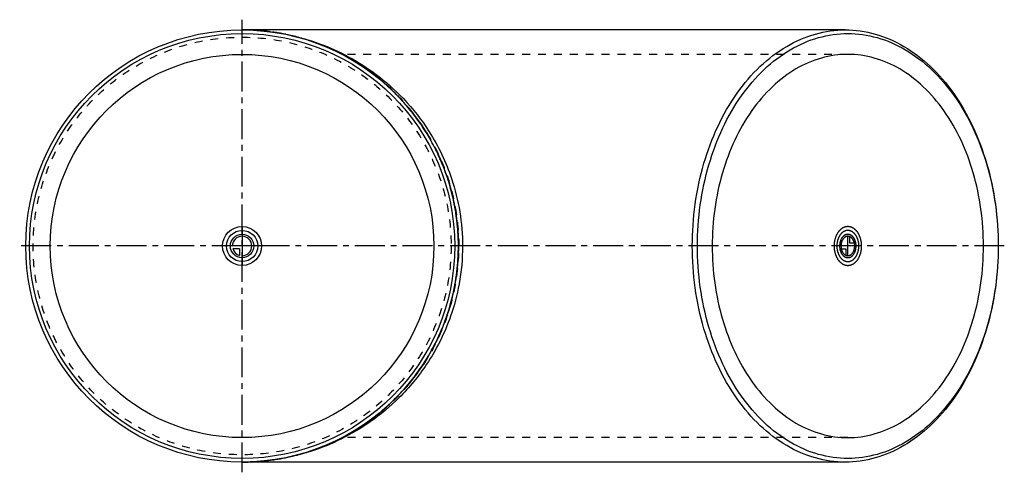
# Model space of a CAD drawing. Header units: millimetres. Extents: x 96 to 904, y 314 to 686.
import ezdxf

# ---------------------------------------------------------------- set-up
doc = ezdxf.new("R2010")
doc.units = ezdxf.units.MM
doc.header["$LTSCALE"] = 65.185185
doc.linetypes.add('CENTER', pattern=[0.6, 0.375, -0.075, 0.075, -0.075])
doc.linetypes.add('HIDDEN', pattern=[0.2, 0.1, -0.1])
for name, color, linetype in [('ACHSEN_S', 7, 'CONTINUOUS'), ('FASEN', 7, 'CONTINUOUS'), ('KOERPER', 7, 'CONTINUOUS'), ('KONST.EL_MIT_GEO', 7, 'CONTINUOUS'), ('KURVEN', 7, 'CONTINUOUS')]:
    doc.layers.add(name, color=color, linetype=linetype)

msp = doc.modelspace()

# ---------------------------------------------------------------- linework, layer by layer
at = {"layer": 'ACHSEN_S', "color": 2, "linetype": 'CENTER'}
for p, q in [((278.51, 314.09), (278.51, 685.91)), ((903.99, 500), (96.01, 500))]:
    msp.add_line(p, q, dxfattribs=at)
at = {"layer": 'FASEN', "color": 7, "linetype": 'Continuous'}
for radius in [177.5, 174.5]:
    msp.add_circle((278.51, 500), radius, dxfattribs=at)
at = {"layer": 'FASEN', "color": 8, "linetype": 'HIDDEN'}
msp.add_circle((278.51, 500), 171.5, dxfattribs=at)
at = {"layer": 'FASEN', "color": 7, "linetype": 'Continuous'}
for points, knots in [([(647.97, 500), (647.97, 522.86), (653.92, 567.18), (676.53, 617.17), (702.58, 647.86), (724.44, 664.64), (748.37, 675.11), (765.24, 677.5), (773.48, 677.5)], [0, 0, 0, 0, 0.287048, 0.553568, 0.675502, 0.789331, 0.896544, 1, 1, 1, 1]), ([(652.21, 500), (652.21, 522.48), (656.74, 556), (671.99, 596.79), (687.23, 623.38), (705.91, 645.36), (727.39, 661.86), (750.93, 672.15), (775.6, 675.65), (800.27, 672.15), (823.82, 661.86), (845.3, 645.36), (863.97, 623.38), (879.21, 596.79), (894.47, 556), (898.99, 522.48), (898.99, 500)], [0, 0, 0, 0, 0.143394, 0.211975, 0.276986, 0.337898, 0.394761, 0.448319, 0.5, 0.551681, 0.605239, 0.662102, 0.723014, 0.788025, 0.856606, 1, 1, 1, 1]), ([(773.48, 677.5), (781.72, 677.5), (798.59, 675.11), (822.52, 664.64), (844.38, 647.86), (870.44, 617.17), (893.04, 567.18), (898.99, 522.86), (898.99, 500)], [0, 0, 0, 0, 0.103456, 0.210669, 0.324498, 0.446432, 0.712952, 1, 1, 1, 1]), ([(773.48, 322.5), (765.24, 322.5), (748.37, 324.89), (724.44, 335.36), (702.58, 352.14), (676.53, 382.83), (653.92, 432.82), (647.97, 477.14), (647.97, 500)], [0, 0, 0, 0, 0.103456, 0.210669, 0.324498, 0.446432, 0.712952, 1, 1, 1, 1]), ([(898.99, 500), (898.99, 477.52), (894.47, 444), (879.21, 403.21), (863.97, 376.62), (845.3, 354.64), (823.82, 338.14), (800.27, 327.85), (775.6, 324.35), (750.93, 327.85), (727.39, 338.14), (705.91, 354.64), (687.23, 376.62), (671.99, 403.21), (656.74, 444), (652.21, 477.52), (652.21, 500)], [0, 0, 0, 0, 0.143394, 0.211975, 0.276986, 0.337898, 0.394761, 0.448319, 0.5, 0.551681, 0.605239, 0.662102, 0.723014, 0.788025, 0.856606, 1, 1, 1, 1]), ([(898.99, 500), (898.99, 477.14), (893.04, 432.82), (870.44, 382.83), (844.38, 352.14), (822.52, 335.36), (798.59, 324.89), (781.72, 322.5), (773.48, 322.5)], [0, 0, 0, 0, 0.287048, 0.553568, 0.675502, 0.789331, 0.896544, 1, 1, 1, 1])]:
    msp.add_open_spline(points, degree=3, knots=knots, dxfattribs=at)
at = {"layer": 'KOERPER', "color": 7, "linetype": 'Continuous'}
for p, q in [((773.48, 677.5), (278.51, 677.5)), ((773.48, 322.5), (278.51, 322.5))]:
    msp.add_line(p, q, dxfattribs=at)
at = {"layer": 'KOERPER', "color": 8, "linetype": 'HIDDEN'}
for p, q in [((775.6, 657.4), (360.79, 657.4)), ((775.6, 342.6), (360.77, 342.6))]:
    msp.add_line(p, q, dxfattribs=at)
at = {"layer": 'KOERPER', "color": 7, "linetype": 'Continuous'}
msp.add_circle((278.51, 500), 157.4, dxfattribs=at)
at = {"layer": 'KOERPER', "color": 8, "linetype": 'HIDDEN'}
msp.add_arc((278.51, 500), 177.5, 297.53193, 62.46783, dxfattribs=at)
at = {"layer": 'KOERPER', "color": 7, "linetype": 'Continuous'}
for points, knots in [([(775.6, 657.4), (768.3, 657.4), (753.34, 655.28), (732.12, 646), (712.73, 631.11), (689.63, 603.9), (669.58, 559.58), (664.3, 520.28), (664.3, 500)], [0, 0, 0, 0, 0.103456, 0.210669, 0.324498, 0.446432, 0.712953, 1, 1, 1, 1]), ([(886.9, 500), (886.9, 520.28), (881.62, 559.58), (861.58, 603.9), (838.47, 631.11), (819.09, 646), (797.87, 655.28), (782.91, 657.4), (775.6, 657.4)], [0, 0, 0, 0, 0.287047, 0.553568, 0.675502, 0.789331, 0.896544, 1, 1, 1, 1]), ([(664.3, 500), (664.3, 479.72), (669.58, 440.42), (689.63, 396.1), (712.73, 368.89), (732.12, 354), (753.34, 344.72), (768.3, 342.6), (775.6, 342.6)], [0, 0, 0, 0, 0.287047, 0.553568, 0.675502, 0.789331, 0.896544, 1, 1, 1, 1]), ([(775.6, 342.6), (782.91, 342.6), (797.87, 344.72), (819.09, 354), (838.47, 368.89), (861.58, 396.1), (881.62, 440.42), (886.9, 479.72), (886.9, 500)], [0, 0, 0, 0, 0.103456, 0.210669, 0.324498, 0.446432, 0.712953, 1, 1, 1, 1])]:
    msp.add_open_spline(points, degree=3, knots=knots, dxfattribs=at)
at = {"layer": 'KONST.EL_MIT_GEO', "color": 8, "linetype": 'HIDDEN'}
msp.add_line((294.75, 676.78), (294.9, 676.77), dxfattribs=at)
for centre, radius, start, end in [((278.5, 492.45), 185.05, 88.94606, 89.99829), ((278.51, 500), 177.5, 270, 90), ((278.51, 492.93), 184.57, 87.88045, 88.94598), ((278.53, 493.38), 184.12, 84.9443, 87.88048), ((278.5, 507.43), 184.93, 270.00137, 271.13456), ((278.51, 507.01), 184.51, 271.13474, 272.02511)]:
    msp.add_arc(centre, radius, start, end, dxfattribs=at)
for points in [[(294.9, 676.75), (289.44, 677.25), (283.97, 677.5), (278.51, 677.5)], [(278.51, 322.5), (280.68, 322.5), (282.86, 322.54), (285.03, 322.62)]]:
    msp.add_open_spline(points, degree=3, dxfattribs=at)
at = {"layer": 'KONST.EL_MIT_GEO', "color": 7, "linetype": 'Continuous'}
for points, knots in [([(294.9, 676.77), (310.96, 675.34), (344.28, 667.89), (383.25, 646.7), (412.56, 620.63), (434.69, 592.31), (454.01, 551.89), (459.42, 518.7), (459.42, 500)], [0, 0, 0, 0, 0.182981, 0.382544, 0.495986, 0.626413, 0.787752, 1, 1, 1, 1]), ([(459.42, 500), (459.42, 489.55), (457.64, 469.9), (448.85, 436.66), (432.73, 404.39), (409.19, 375.78), (378.12, 349.76), (336.86, 329.29), (301.84, 323.21), (285.03, 322.62)], [0, 0, 0, 0, 0.114241, 0.214352, 0.374738, 0.504164, 0.616902, 0.816008, 1, 1, 1, 1])]:
    msp.add_open_spline(points, degree=3, knots=knots, dxfattribs=at)
at = {"layer": 'KONST.EL_MIT_GEO', "color": 8, "linetype": 'HIDDEN'}
for points, knots in [([(456.59, 500), (456.59, 512.08), (454.11, 536.23), (443.17, 570.72), (425.72, 601.96), (402.76, 628.75), (375.41, 650.24), (344.85, 665.89), (317.48, 673.84), (300.61, 676.22), (294.9, 676.75)], [0, 0, 0, 0, 0.138096, 0.275265, 0.410828, 0.544417, 0.676013, 0.805884, 0.934506, 1, 1, 1, 1]), ([(285.03, 322.62), (294.05, 322.95), (314.3, 325.23), (344.85, 334.11), (375.41, 349.76), (402.75, 371.25), (425.72, 398.04), (443.17, 429.28), (454.11, 463.77), (456.59, 487.92), (456.59, 500)], [0, 0, 0, 0, 0.099378, 0.223333, 0.348486, 0.475299, 0.604047, 0.734703, 0.866905, 1, 1, 1, 1])]:
    msp.add_open_spline(points, degree=3, knots=knots, dxfattribs=at)
at = {"layer": 'KURVEN', "color": 40, "linetype": 'Continuous'}
for p, q in [((278.51, 516), (278.51, 484)), ((775.6, 492), (775.6, 508)), ((777.16, 502.2), (777.16, 507.69)), ((781.04, 502.2), (777.16, 502.2)), ((294.51, 500), (262.51, 500)), ((276.31, 497.8), (270.82, 497.8)), ((276.31, 497.8), (276.31, 492.31)), ((786.92, 500), (764.29, 500)), ((770.16, 497.8), (774.05, 497.8)), ((774.05, 497.8), (774.05, 492.31))]:
    msp.add_line(p, q, dxfattribs=at)
for radius in [16, 12.8, 9.6]:
    msp.add_circle((278.51, 500), radius, dxfattribs=at)
for start, end in [(270, 180), (195.96201, 254.03799)]:
    msp.add_arc((278.51, 500), 8, start, end, dxfattribs=at)
for points, knots in [([(786.92, 500), (786.88, 500.52), (786.83, 501.3), (786.75, 502.33), (786.73, 503.12), (786.53, 503.85), (786.39, 504.6), (786.21, 505.35), (786.09, 506.11), (785.8, 506.78), (785.55, 507.48), (785.28, 508.16), (785.05, 508.88), (784.66, 509.46), (784.32, 510.09), (783.95, 510.69), (783.62, 511.35), (783.17, 511.8), (782.75, 512.31), (782.32, 512.79), (781.91, 513.33), (781.41, 513.65), (780.93, 514.04), (780.43, 514.39), (779.96, 514.81), (779.42, 514.99), (778.9, 515.23), (778.36, 515.44), (777.85, 515.73), (777.28, 515.75), (776.72, 515.85), (776.16, 515.91), (775.6, 516.05), (775.05, 515.91), (774.5, 515.85), (773.96, 515.76), (773.4, 515.74), (772.88, 515.46), (772.35, 515.25), (771.82, 515.01), (771.28, 514.83), (770.81, 514.41), (770.31, 514.07), (769.83, 513.68), (769.33, 513.37), (768.91, 512.81), (768.47, 512.33), (768.04, 511.81), (767.58, 511.34), (767.26, 510.7), (766.9, 510.11), (766.56, 509.5), (766.18, 508.93), (765.95, 508.21), (765.68, 507.53), (765.43, 506.83), (765.13, 506.17), (765, 505.4), (764.83, 504.66), (764.68, 503.91), (764.48, 503.18), (764.46, 502.37), (764.38, 501.32), (764.33, 500.53), (764.29, 500)], [0, 0, 0, 0, 0.03125, 0.046875, 0.0625, 0.078125, 0.09375, 0.109375, 0.125, 0.140625, 0.15625, 0.171875, 0.1875, 0.203125, 0.21875, 0.234375, 0.25, 0.265625, 0.28125, 0.296875, 0.3125, 0.328125, 0.34375, 0.359375, 0.375, 0.390625, 0.40625, 0.421875, 0.4375, 0.453125, 0.46875, 0.484375, 0.5, 0.515625, 0.53125, 0.546875, 0.5625, 0.578125, 0.59375, 0.609375, 0.625, 0.640625, 0.65625, 0.671875, 0.6875, 0.703125, 0.71875, 0.734375, 0.75, 0.765625, 0.78125, 0.796875, 0.8125, 0.828125, 0.84375, 0.859375, 0.875, 0.890625, 0.90625, 0.921875, 0.9375, 0.953125, 0.96875, 1, 1, 1, 1]), ([(784.65, 500), (784.63, 500.41), (784.59, 501.04), (784.52, 501.86), (784.51, 502.49), (784.35, 503.08), (784.23, 503.68), (784.09, 504.28), (783.99, 504.89), (783.76, 505.43), (783.56, 505.98), (783.34, 506.53), (783.16, 507.1), (782.85, 507.57), (782.58, 508.07), (782.28, 508.55), (782.02, 509.08), (781.66, 509.44), (781.32, 509.85), (780.98, 510.23), (780.65, 510.67), (780.24, 510.92), (779.86, 511.23), (779.47, 511.51), (779.09, 511.85), (778.66, 511.99), (778.24, 512.19), (777.81, 512.35), (777.4, 512.58), (776.94, 512.6), (776.5, 512.68), (776.05, 512.73), (775.6, 512.84), (775.16, 512.73), (774.72, 512.68), (774.29, 512.61), (773.84, 512.59), (773.42, 512.37), (773, 512.2), (772.58, 512.01), (772.14, 511.87), (771.77, 511.53), (771.37, 511.25), (770.99, 510.95), (770.58, 510.69), (770.25, 510.25), (769.9, 509.86), (769.56, 509.45), (769.18, 509.07), (768.93, 508.56), (768.64, 508.09), (768.37, 507.6), (768.06, 507.14), (767.88, 506.56), (767.66, 506.02), (767.46, 505.47), (767.22, 504.93), (767.12, 504.32), (766.99, 503.73), (766.87, 503.12), (766.71, 502.54), (766.69, 501.89), (766.62, 501.06), (766.58, 500.42), (766.55, 500)], [0, 0, 0, 0, 0.03125, 0.046875, 0.0625, 0.078125, 0.09375, 0.109375, 0.125, 0.140625, 0.15625, 0.171875, 0.1875, 0.203125, 0.21875, 0.234375, 0.25, 0.265625, 0.28125, 0.296875, 0.3125, 0.328125, 0.34375, 0.359375, 0.375, 0.390625, 0.40625, 0.421875, 0.4375, 0.453125, 0.46875, 0.484375, 0.5, 0.515625, 0.53125, 0.546875, 0.5625, 0.578125, 0.59375, 0.609375, 0.625, 0.640625, 0.65625, 0.671875, 0.6875, 0.703125, 0.71875, 0.734375, 0.75, 0.765625, 0.78125, 0.796875, 0.8125, 0.828125, 0.84375, 0.859375, 0.875, 0.890625, 0.90625, 0.921875, 0.9375, 0.953125, 0.96875, 1, 1, 1, 1]), ([(775.6, 509.6), (775.38, 509.57), (775.05, 509.53), (774.61, 509.46), (774.28, 509.44), (773.96, 509.27), (773.64, 509.14), (773.32, 508.99), (772.99, 508.89), (772.7, 508.63), (772.41, 508.42), (772.12, 508.19), (771.82, 508), (771.57, 507.67), (771.3, 507.37), (771.05, 507.06), (770.77, 506.78), (770.58, 506.4), (770.3, 505.92), (769.92, 505.35), (769.65, 504.46), (769.28, 503.65), (769.15, 502.72), (768.9, 501.85), (768.9, 500.88), (768.77, 499.93), (768.91, 499), (768.91, 498.06), (769.17, 497.17), (769.32, 496.22), (769.69, 495.44), (769.95, 494.58), (770.35, 493.99), (770.64, 493.51), (770.84, 493.12), (771.12, 492.85), (771.37, 492.55), (771.63, 492.27), (771.87, 491.95), (772.19, 491.75), (772.48, 491.52), (772.78, 491.31), (773.08, 491.06), (773.4, 490.96), (773.72, 490.82), (774.04, 490.7), (774.35, 490.54), (774.69, 490.53), (775.14, 490.46), (775.48, 490.43), (775.71, 490.4)], [0, 0, 0, 0, 0.03125, 0.046875, 0.0625, 0.078125, 0.09375, 0.109375, 0.125, 0.140625, 0.15625, 0.171875, 0.1875, 0.203125, 0.21875, 0.234375, 0.25, 0.265625, 0.28125, 0.3125, 0.34375, 0.375, 0.40625, 0.4375, 0.46875, 0.5, 0.53125, 0.5625, 0.59375, 0.625, 0.65625, 0.6875, 0.71875, 0.734375, 0.75, 0.765625, 0.78125, 0.796875, 0.8125, 0.828125, 0.84375, 0.859375, 0.875, 0.890625, 0.90625, 0.921875, 0.9375, 0.953125, 0.96875, 1, 1, 1, 1]), ([(775.5, 509.6), (775.28, 509.56), (774.85, 509.49), (774.37, 509.38), (774.04, 509.35), (773.83, 509.24), (773.47, 509.06), (773.06, 508.83), (772.63, 508.65), (772.27, 508.31), (771.81, 507.89), (771.34, 507.51), (771.04, 507.04), (770.73, 506.6), (770.31, 506.08), (769.98, 505.27), (769.69, 504.6), (769.45, 504.08), (769.33, 503.49), (769.13, 502.77), (768.94, 501.89), (768.9, 500.93), (768.84, 500.31), (768.81, 500)], [0, 0, 0, 0, 0.0625, 0.125, 0.140625, 0.15625, 0.1875, 0.25, 0.28125, 0.3125, 0.375, 0.4375, 0.46875, 0.5, 0.5625, 0.625, 0.6875, 0.71875, 0.75, 0.8125, 0.875, 0.9375, 1, 1, 1, 1]), ([(775.6, 490.4), (775.82, 490.43), (776.15, 490.47), (776.59, 490.54), (776.92, 490.56), (777.24, 490.73), (777.57, 490.86), (777.89, 491.01), (778.22, 491.11), (778.5, 491.37), (778.8, 491.58), (779.08, 491.81), (779.39, 492), (779.64, 492.33), (779.9, 492.63), (780.16, 492.94), (780.43, 493.22), (780.63, 493.6), (780.91, 494.08), (781.29, 494.65), (781.55, 495.54), (781.93, 496.35), (782.06, 497.28), (782.31, 498.15), (782.31, 499.12), (782.43, 500.07), (782.3, 501), (782.3, 501.94), (782.03, 502.83), (781.89, 503.78), (781.52, 504.56), (781.25, 505.42), (780.85, 506.01), (780.57, 506.49), (780.36, 506.88), (780.09, 507.15), (779.84, 507.45), (779.57, 507.73), (779.33, 508.05), (779.02, 508.25), (778.72, 508.48), (778.42, 508.69), (778.13, 508.94), (777.8, 509.04), (777.49, 509.18), (777.17, 509.3), (776.86, 509.46), (776.51, 509.47), (776.06, 509.54), (775.72, 509.57), (775.5, 509.6)], [0, 0, 0, 0, 0.03125, 0.046875, 0.0625, 0.078125, 0.09375, 0.109375, 0.125, 0.140625, 0.15625, 0.171875, 0.1875, 0.203125, 0.21875, 0.234375, 0.25, 0.265625, 0.28125, 0.3125, 0.34375, 0.375, 0.40625, 0.4375, 0.46875, 0.5, 0.53125, 0.5625, 0.59375, 0.625, 0.65625, 0.6875, 0.71875, 0.734375, 0.75, 0.765625, 0.78125, 0.796875, 0.8125, 0.828125, 0.84375, 0.859375, 0.875, 0.890625, 0.90625, 0.921875, 0.9375, 0.953125, 0.96875, 1, 1, 1, 1]), ([(782.39, 500), (782.37, 500.31), (782.32, 500.93), (782.3, 501.88), (782.05, 502.75), (781.92, 503.68), (781.55, 504.47), (781.29, 505.34), (780.9, 505.93), (780.61, 506.41), (780.42, 506.81), (780.14, 507.08), (779.89, 507.39), (779.63, 507.67), (779.39, 508), (779.08, 508.19), (778.8, 508.42), (778.5, 508.63), (778.22, 508.89), (777.89, 508.99), (777.58, 509.14), (777.26, 509.27), (776.95, 509.44), (776.61, 509.45), (776.16, 509.53), (775.83, 509.57), (775.6, 509.6)], [0, 0, 0, 0, 0.0625, 0.125, 0.1875, 0.25, 0.3125, 0.375, 0.4375, 0.46875, 0.5, 0.53125, 0.5625, 0.59375, 0.625, 0.65625, 0.6875, 0.71875, 0.75, 0.78125, 0.8125, 0.84375, 0.875, 0.90625, 0.9375, 1, 1, 1, 1]), ([(775.6, 508), (775.42, 507.97), (775.06, 507.91), (774.52, 507.86), (774, 507.63), (772.94, 507.14), (771.59, 505.82), (770.6, 503.88), (770.24, 502.42), (770.07, 501.7), (770.02, 500.9), (769.97, 500.39), (769.95, 500.13)], [0, 0, 0, 0, 0.0625, 0.125, 0.1875, 0.25, 0.5, 0.75, 0.8125, 0.875, 0.9375, 1, 1, 1, 1]), ([(781.04, 502.2), (780.96, 502.51), (780.81, 503.15), (780.47, 504.03), (780.16, 504.75), (779.83, 505.25), (779.62, 505.67), (779.33, 505.97), (779.07, 506.31), (778.79, 506.62), (778.47, 506.85), (778.18, 507.13), (777.73, 507.39), (777.39, 507.57), (777.16, 507.69)], [0, 0, 0, 0, 0.125, 0.25, 0.375, 0.4375, 0.5, 0.5625, 0.625, 0.6875, 0.75, 0.8125, 0.875, 1, 1, 1, 1]), ([(764.29, 500), (764.33, 499.48), (764.37, 498.7), (764.46, 497.67), (764.47, 496.88), (764.67, 496.15), (764.82, 495.4), (764.99, 494.65), (765.11, 493.89), (765.41, 493.22), (765.66, 492.52), (765.93, 491.84), (766.15, 491.12), (766.54, 490.54), (766.89, 489.91), (767.25, 489.31), (767.58, 488.65), (768.04, 488.2), (768.45, 487.69), (768.89, 487.21), (769.29, 486.67), (769.8, 486.35), (770.28, 485.96), (770.77, 485.61), (771.24, 485.19), (771.79, 485.01), (772.31, 484.77), (772.84, 484.56), (773.36, 484.27), (773.93, 484.25), (774.48, 484.15), (775.04, 484.09), (775.61, 483.95), (776.15, 484.09), (776.7, 484.15), (777.25, 484.24), (777.81, 484.26), (778.33, 484.54), (778.86, 484.75), (779.38, 484.99), (779.93, 485.17), (780.4, 485.59), (780.89, 485.93), (781.37, 486.32), (781.88, 486.63), (782.29, 487.19), (782.74, 487.67), (783.16, 488.19), (783.63, 488.66), (783.95, 489.3), (784.31, 489.89), (784.65, 490.5), (785.03, 491.07), (785.26, 491.79), (785.53, 492.47), (785.78, 493.17), (786.08, 493.83), (786.2, 494.6), (786.37, 495.34), (786.52, 496.09), (786.72, 496.82), (786.74, 497.63), (786.83, 498.68), (786.88, 499.47), (786.92, 500)], [0, 0, 0, 0, 0.03125, 0.046875, 0.0625, 0.078125, 0.09375, 0.109375, 0.125, 0.140625, 0.15625, 0.171875, 0.1875, 0.203125, 0.21875, 0.234375, 0.25, 0.265625, 0.28125, 0.296875, 0.3125, 0.328125, 0.34375, 0.359375, 0.375, 0.390625, 0.40625, 0.421875, 0.4375, 0.453125, 0.46875, 0.484375, 0.5, 0.515625, 0.53125, 0.546875, 0.5625, 0.578125, 0.59375, 0.609375, 0.625, 0.640625, 0.65625, 0.671875, 0.6875, 0.703125, 0.71875, 0.734375, 0.75, 0.765625, 0.78125, 0.796875, 0.8125, 0.828125, 0.84375, 0.859375, 0.875, 0.890625, 0.90625, 0.921875, 0.9375, 0.953125, 0.96875, 1, 1, 1, 1]), ([(766.55, 500), (766.58, 499.59), (766.62, 498.96), (766.69, 498.14), (766.7, 497.51), (766.86, 496.92), (766.98, 496.32), (767.11, 495.72), (767.21, 495.11), (767.45, 494.57), (767.65, 494.02), (767.86, 493.47), (768.04, 492.9), (768.36, 492.43), (768.63, 491.93), (768.92, 491.45), (769.19, 490.92), (769.55, 490.56), (769.88, 490.15), (770.23, 489.77), (770.55, 489.33), (770.96, 489.08), (771.34, 488.77), (771.74, 488.49), (772.12, 488.15), (772.55, 488.01), (772.97, 487.81), (773.39, 487.65), (773.81, 487.42), (774.26, 487.4), (774.71, 487.32), (775.16, 487.27), (775.61, 487.16), (776.04, 487.27), (776.48, 487.32), (776.92, 487.39), (777.37, 487.41), (777.78, 487.63), (778.21, 487.8), (778.63, 487.99), (779.06, 488.13), (779.44, 488.47), (779.83, 488.75), (780.22, 489.05), (780.62, 489.31), (780.96, 489.75), (781.31, 490.14), (781.65, 490.55), (782.02, 490.93), (782.28, 491.44), (782.57, 491.91), (782.84, 492.4), (783.15, 492.86), (783.33, 493.44), (783.54, 493.98), (783.74, 494.53), (783.98, 495.07), (784.08, 495.68), (784.22, 496.27), (784.34, 496.88), (784.5, 497.46), (784.51, 498.11), (784.58, 498.94), (784.62, 499.58), (784.65, 500)], [0, 0, 0, 0, 0.03125, 0.046875, 0.0625, 0.078125, 0.09375, 0.109375, 0.125, 0.140625, 0.15625, 0.171875, 0.1875, 0.203125, 0.21875, 0.234375, 0.25, 0.265625, 0.28125, 0.296875, 0.3125, 0.328125, 0.34375, 0.359375, 0.375, 0.390625, 0.40625, 0.421875, 0.4375, 0.453125, 0.46875, 0.484375, 0.5, 0.515625, 0.53125, 0.546875, 0.5625, 0.578125, 0.59375, 0.609375, 0.625, 0.640625, 0.65625, 0.671875, 0.6875, 0.703125, 0.71875, 0.734375, 0.75, 0.765625, 0.78125, 0.796875, 0.8125, 0.828125, 0.84375, 0.859375, 0.875, 0.890625, 0.90625, 0.921875, 0.9375, 0.953125, 0.96875, 1, 1, 1, 1]), ([(768.81, 500), (768.84, 499.69), (768.89, 499.07), (768.9, 498.12), (769.16, 497.25), (769.29, 496.32), (769.66, 495.53), (769.91, 494.66), (770.31, 494.07), (770.59, 493.59), (770.79, 493.19), (771.06, 492.92), (771.31, 492.61), (771.57, 492.33), (771.82, 492), (772.12, 491.81), (772.41, 491.58), (772.7, 491.37), (772.99, 491.11), (773.31, 491.01), (773.63, 490.86), (773.95, 490.73), (774.26, 490.56), (774.6, 490.55), (775.04, 490.47), (775.38, 490.43), (775.6, 490.4)], [0, 0, 0, 0, 0.0625, 0.125, 0.1875, 0.25, 0.3125, 0.375, 0.4375, 0.46875, 0.5, 0.53125, 0.5625, 0.59375, 0.625, 0.65625, 0.6875, 0.71875, 0.75, 0.78125, 0.8125, 0.84375, 0.875, 0.90625, 0.9375, 1, 1, 1, 1]), ([(770.16, 497.8), (770.25, 497.49), (770.4, 496.85), (770.73, 495.97), (771.05, 495.25), (771.37, 494.75), (771.59, 494.33), (771.87, 494.03), (772.14, 493.69), (772.42, 493.38), (772.73, 493.15), (773.03, 492.87), (773.48, 492.61), (773.82, 492.43), (774.05, 492.31)], [0, 0, 0, 0, 0.125, 0.25, 0.375, 0.4375, 0.5, 0.5625, 0.625, 0.6875, 0.75, 0.8125, 0.875, 1, 1, 1, 1]), ([(775.6, 492), (775.78, 492.03), (776.14, 492.09), (776.69, 492.14), (777.21, 492.37), (778.26, 492.86), (779.62, 494.18), (780.61, 496.12), (780.96, 497.58), (781.14, 498.3), (781.18, 499.1), (781.24, 499.61), (781.26, 499.87)], [0, 0, 0, 0, 0.0625, 0.125, 0.1875, 0.25, 0.5, 0.75, 0.8125, 0.875, 0.9375, 1, 1, 1, 1]), ([(775.71, 490.4), (775.93, 490.44), (776.36, 490.51), (776.84, 490.62), (777.17, 490.65), (777.37, 490.76), (777.74, 490.94), (778.15, 491.17), (778.57, 491.35), (778.94, 491.69), (779.39, 492.11), (779.86, 492.49), (780.16, 492.96), (780.47, 493.4), (780.89, 493.92), (781.23, 494.73), (781.52, 495.4), (781.76, 495.92), (781.88, 496.51), (782.07, 497.23), (782.27, 498.11), (782.31, 499.07), (782.37, 499.69), (782.39, 500)], [0, 0, 0, 0, 0.0625, 0.125, 0.140625, 0.15625, 0.1875, 0.25, 0.28125, 0.3125, 0.375, 0.4375, 0.46875, 0.5, 0.5625, 0.625, 0.6875, 0.71875, 0.75, 0.8125, 0.875, 0.9375, 1, 1, 1, 1])]:
    msp.add_open_spline(points, degree=3, knots=knots, dxfattribs=at)
for points in [[(781.26, 499.87), (781.24, 500.13), (781.2, 500.65), (781.2, 501.44), (781, 502.19), (780.89, 502.98), (780.59, 503.64), (780.38, 504.37), (779.99, 504.95), (779.68, 505.63), (779.22, 506.07), (778.83, 506.63), (778.31, 506.95), (777.83, 507.41), (777.29, 507.57), (776.78, 507.88), (776.21, 507.89), (775.65, 508.05), (775.1, 507.9), (774.55, 507.91), (774.02, 507.61), (773.46, 507.46), (772.99, 507.03), (772.48, 506.73), (772.07, 506.17), (771.6, 505.72), (771.29, 505.07), (770.89, 504.52), (770.67, 503.77), (770.35, 503.1), (770.24, 502.33), (770.03, 501.61), (770.01, 500.79), (769.97, 500.27), (769.95, 500)], [(769.95, 500.13), (769.96, 499.87), (770, 499.35), (770, 498.56), (770.21, 497.81), (770.31, 497.02), (770.62, 496.36), (770.82, 495.63), (771.22, 495.05), (771.53, 494.37), (771.99, 493.93), (772.38, 493.37), (772.9, 493.05), (773.37, 492.59), (773.92, 492.43), (774.43, 492.12), (775, 492.11), (775.56, 491.95), (776.1, 492.1), (776.66, 492.09), (777.19, 492.39), (777.75, 492.54), (778.21, 492.97), (778.73, 493.27), (779.13, 493.83), (779.61, 494.28), (779.92, 494.93), (780.32, 495.48), (780.54, 496.23), (780.86, 496.9), (780.97, 497.67), (781.18, 498.39), (781.19, 499.21), (781.24, 499.73), (781.26, 500)]]:
    msp.add_open_spline(points, degree=3, dxfattribs=at)

doc.saveas('drawing.dxf')
